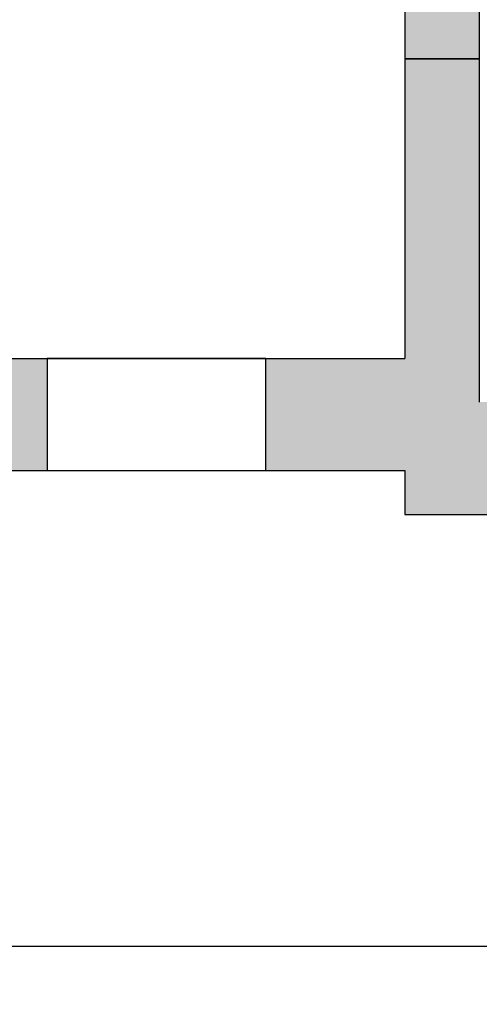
# Model space of a CAD drawing. Header units: metres. Extents: x -10.5 to 20.8, y -9 to 19.2.
# Tile 12 of 22: x -3 to 0.2, y -9 to -2.2. Entities that reach past the tile are written whole.
import ezdxf

# ---------------------------------------------------------------- set-up
doc = ezdxf.new("R2010")
doc.units = ezdxf.units.M
doc.header["$PDMODE"] = 65
doc.linetypes.add('AUSGEZOGEN', pattern=[0])
doc.linetypes.add('LINIE_2', pattern=[0.36, 0.2, -0.16])
doc.layers.add('XR$1$STANDARD', color=7, linetype='Continuous', lineweight=25)
doc.layers.add('XR$3$STANDARD', color=7, linetype='Continuous', lineweight=25)
doc.dimstyles.new('_DIMSTYLE_3', dxfattribs={"dimtxt": 0.5, "dimasz": 0.8, "dimexe": 0, "dimexo": 0, "dimgap": 0.25, "dimtad": 0, "dimrnd": 0.01, "dimzin": 4, "dimdsep": 46, "dimtxsty": 'Standard', "dimblk1": 'ALL_ML_STRICH', "dimblk2": 'ALL_ML_STRICH', "dimsah": 1, "dimcen": 0, "dimadec": 0, "dimazin": 0, "dimtfac": 1, "dimtdec": 0, "dimtix": 1, "dimtmove": 2, "dimatfit": 3, "dimfxl": 1, "dimtzin": 0, "dimlwd": 0, "dimlwe": 25, "dimarcsym": 0})

# ---------------------------------------------------------------- blocks, each defined once
blk = doc.blocks.new('ALL_ML_STRICH')
at = {"color": 0, "linetype": 'ByBlock', "lineweight": -2}
for p, q in [((0, -0.5), (0, 0.5)), ((-0.3, -0.3), (0.3, 0.3)), ((-1, 0), (0.5, 0))]:
    blk.add_line(p, q, dxfattribs=at)
blk = doc.blocks.new('*D5')
at = {"layer": 'DEFPOINTS', "color": 0, "linetype": 'AUSGEZOGEN', "lineweight": 25}
for p in [(-10.1335, -5.3314), (18.1565, -5.3314), (-10.1335, -8.593)]:
    blk.add_point(p, dxfattribs=at)
at = {"layer": 'XR$3$STANDARD', "color": 0, "linetype": 'AUSGEZOGEN', "lineweight": -2}
for p, q in [((-10.1335, -6.6112), (-10.1335, -8.593)), ((18.1565, -6.6112), (18.1565, -8.593)), ((-10.1335, -8.593), (2.9712, -8.593)), ((4.7128, -8.593), (18.1565, -8.593))]:
    blk.add_line(p, q, dxfattribs=at)
at = {"layer": 'XR$3$STANDARD', "color": 0, "linetype": 'AUSGEZOGEN', "lineweight": 25, "xscale": 0.8, "yscale": 0.8, "zscale": 0.8, "rotation": 180}
blk.add_blockref('ALL_ML_STRICH', (-10.1335, -8.593), dxfattribs=at)
at = {"layer": 'XR$3$STANDARD', "color": 0, "linetype": 'AUSGEZOGEN', "lineweight": 25, "xscale": 0.8, "yscale": 0.8, "zscale": 0.8}
blk.add_blockref('ALL_ML_STRICH', (18.1565, -8.593), dxfattribs=at)
at = {"layer": 'XR$3$STANDARD', "color": 0, "linetype": 'AUSGEZOGEN', "lineweight": 25, "insert": (3.842, -8.6555), "char_height": 0.5, "width": 1.566176, "attachment_point": 5}
blk.add_mtext('\\W0.63;\\A1;{28.29\\H0.330000;\\S^ ;}', dxfattribs=at)

msp = doc.modelspace()

# ---------------------------------------------------------------- hatches: boundary and pattern name
at = {"layer": 'XR$1$STANDARD', "linetype": 'AUSGEZOGEN', "lineweight": 140}
for points in [[(-0.3135, -5.6314), (0.8965, -5.6314), (0.8965, -4.8614), (0.1965, -4.8614), (0.1965, -2.5053), (-0.3135, -2.5053), (-0.3135, -4.5614), (-1.2685, -4.5614), (-1.2685, -5.3314), (-0.3135, -5.3314)], [(-4.2585, -4.5614), (-4.2585, -5.3314), (-2.7685, -5.3314), (-2.7685, -4.5614)]]:
    msp.add_hatch(color=0, dxfattribs=at).paths.add_polyline_path(points)
at = {"layer": 'XR$3$STANDARD', "linetype": 'AUSGEZOGEN', "lineweight": 25}
msp.add_hatch(color=0, dxfattribs=at).paths.add_polyline_path([(-0.3135, 1.8086), (-0.3135, -2.5053), (0.1965, -2.5053), (0.1965, 2.4436), (-0.3135, 2.4436), (-0.3135, 2.3186), (-7.8012, 2.3186), (-7.8012, 1.8086)])

# ---------------------------------------------------------------- linework, layer by layer
at = {"layer": 'XR$1$STANDARD', "color": 0, "linetype": 'AUSGEZOGEN', "lineweight": 25}
for p, q in [((0.1965, 2.4436), (0.1965, -2.5053)), ((-0.3135, 1.8086), (-0.3135, -2.5053)), ((0.1965, -2.5053), (-0.3135, -2.5053)), ((-0.3135, -2.5053), (0.1965, -2.5053)), ((-0.3135, -2.5053), (-0.3135, -4.5614)), ((0.1965, -2.5053), (0.1965, -4.8614)), ((-9.6235, -4.5614), (-0.3135, -4.5614)), ((-1.2685, -4.5614), (-2.7685, -4.5614)), ((-2.7685, -4.5614), (-2.7685, -5.3314)), ((-1.2685, -5.3314), (-1.2685, -4.5614)), ((-10.1335, -5.3314), (-0.3135, -5.3314)), ((-2.7685, -5.3314), (-1.2685, -5.3314)), ((-0.3135, -5.3314), (-0.3135, -5.6314)), ((-0.3135, -5.6314), (4.8165, -5.6314))]:
    msp.add_line(p, q, dxfattribs=at)
for points in [[(-0.3135, -2.5053), (-0.3135, -2.5053)], [(0.1965, -2.5053), (0.1965, -2.5053)]]:
    msp.add_lwpolyline(points, close=True, dxfattribs=at)
at = {"layer": 'XR$1$STANDARD', "color": 0, "linetype": 'LINIE_2', "lineweight": 25}
for points in [[(-0.3135, -2.5053), (-0.3135, -2.5053)], [(0.1965, -2.5053), (0.1965, -2.5053)]]:
    msp.add_lwpolyline(points, close=True, dxfattribs=at)

# ---------------------------------------------------------------- dimensions: what is measured, and where the dimension line sits
at = {"layer": 'XR$3$STANDARD', "color": 0, "linetype": 'AUSGEZOGEN', "lineweight": 25}
dim = msp.add_linear_dim(base=(18.1565, -8.593), p1=(-10.1335, -6.6112), p2=(18.1565, -6.6112), dimstyle='_DIMSTYLE_3', override={"dimpost": '<>', "dimclrd": 0, "dimclre": 0, "dimclrt": 0, "dimlwd": 0, "dimlwe": 25}, dxfattribs=at)
dim.commit()
dim.dimension.update_dxf_attribs({"geometry": '*D5', "text_midpoint": (3.842, -8.6555)})

doc.saveas('drawing.dxf')
